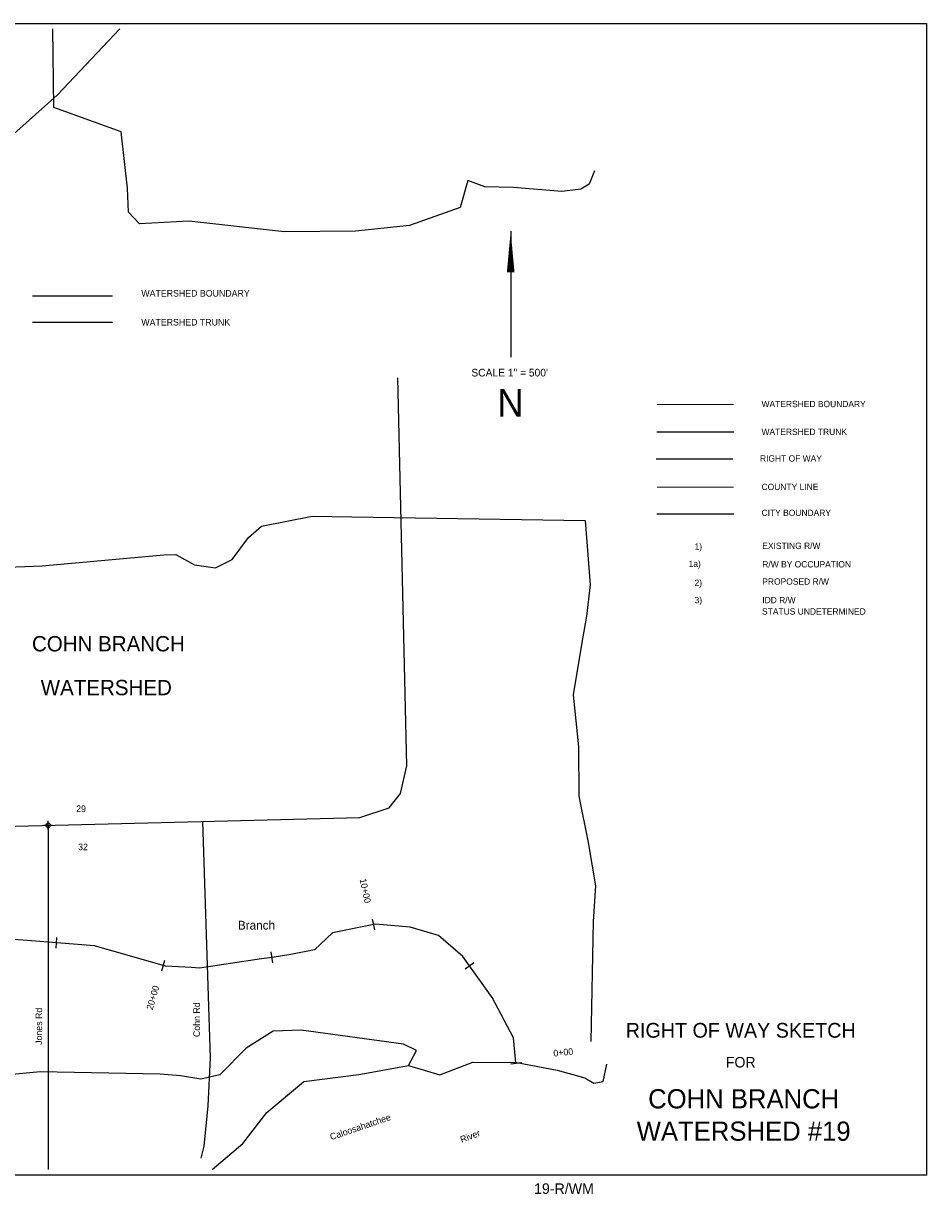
# Model space of a CAD drawing. Extents: x 220785 to 228785, y 858071 to 863419.
# Tile 2 of 2: x 224667 to 228785, y 858071 to 863419. Entities that reach past the tile are written whole.
import ezdxf
from ezdxf.enums import TextEntityAlignment as Align

# ---------------------------------------------------------------- set-up
doc = ezdxf.new("R2010")
doc.units = 0
doc.header["$LTSCALE"] = 125
doc.header["$PDMODE"] = 34
doc.header["$PDSIZE"] = 20
for name, pattern in [('DASHED', [0]), ('PHANTOM', [0]), ('STREAM', [0])]:
    doc.linetypes.add(name, pattern=pattern)
for name, color, linetype in [('BORDER', 1, 'CONTINUOUS'), ('CITY', 14, 'DASHED'), ('COUNTY', 15, 'PHANTOM'), ('MAJROADS', 9, 'CONTINUOUS'), ('MINROADS', 7, 'CONTINUOUS'), ('PROPRWDIM', 12, 'CONTINUOUS'), ('ROW', 6, 'PHANTOM'), ('SEC', 2, 'CONTINUOUS'), ('STATIONS', 7, 'CONTINUOUS'), ('TEXT', 7, 'CONTINUOUS'), ('TRUNKS', 5, 'STREAM'), ('WATER', 4, 'CONTINUOUS'), ('WSHEDS', 3, 'CONTINUOUS')]:
    doc.layers.add(name, color=color, linetype=linetype)

# ---------------------------------------------------------------- blocks, each defined once
blk = doc.blocks.new('TEMPRW')
at = {"layer": 'TEXT', "color": 0}
for s, height, p in [('RIGHT OF WAY SKETCH', 840, (0, 1700)), ('FOR', 600, (0, 0))]:
    blk.add_text(s, height=height, dxfattribs=at).set_placement(p, align=Align.CENTER)

msp = doc.modelspace()

# ---------------------------------------------------------------- linework, layer by layer
at = {"layer": 'BORDER', "color": 0}
msp.add_lwpolyline([(220785, 858169.2), (220785, 863419.2), (228785, 863419.2), (228785, 858169.2)], close=True, dxfattribs=at)
at = {"layer": 'CITY', "color": 0}
msp.add_lwpolyline([(227554.7, 861183.6), (227905.8, 861183.6)], dxfattribs=at)
at = {"layer": 'COUNTY', "color": 0, "const_width": 4.8}
msp.add_lwpolyline([(227905.8, 861305.2), (227556.2, 861305.1)], dxfattribs=at)
at = {"layer": 'MAJROADS', "color": 0}
msp.add_lwpolyline([(220810, 859230.7), (221597.7, 860092.6), (222134.1, 860696.4), (224821.1, 863092), (225106.5, 863394.2)], dxfattribs=at)
at = {"layer": 'MINROADS', "color": 0}
for points in [[(221185.4, 859673.4), (226200.4, 859799.6), (226334, 859844.1), (226386.4, 859908.8), (226414.6, 860034.8), (226374.5, 861803.5)], [(225483.5, 859781.5), (225518.5, 858704.3), (225507.2, 858484.2), (225489.5, 858301.6), (225476.7, 858245.6)], [(224780.1, 859763.7), (224780.1, 858194.2)]]:
    msp.add_lwpolyline(points, dxfattribs=at)
at = {"layer": 'ROW', "color": 0}
msp.add_lwpolyline([(227551.6, 861433.7), (227902, 861433.7)], dxfattribs=at)
at = {"layer": 'SEC', "color": 0}
msp.add_point((224780.1, 859763.7), dxfattribs=at)
at = {"layer": 'STATIONS', "color": 0}
for p, q in [((226268.7, 859286.9), (226258.7, 859335.9)), ((224816, 859203.1), (224820, 859252.9)), ((225804.3, 859137), (225797.1, 859186.4)), ((225298.1, 859100.7), (225311.8, 859148.8)), ((226680.6, 859109.7), (226721.2, 859138.9)), ((226889.5, 858677.1), (226939.3, 858682.1))]:
    msp.add_line(p, q, dxfattribs=at)
at = {"layer": 'TEXT', "color": 0}
msp.add_line((226888.8, 862472.2), (226888.8, 861897.7), dxfattribs=at)
msp.add_lwpolyline([(226888.8, 862472.2, 0, 35, 0), (226888.8, 862284.8, 35, 35, 0)], format="xyseb", dxfattribs=at)
at = {"layer": 'TRUNKS', "color": 0}
for points in [[(224708.2, 862057.7), (225073.5, 862057.7)], [(227555.7, 861558.2), (227906.8, 861558.2)], [(226913, 858682.1), (226901.7, 858795.2), (226805.1, 858979.1), (226671.2, 859165.8), (226559.6, 859260.8), (226431.1, 859299.7), (226271.8, 859313.1), (226076.7, 859273), (225993.9, 859196.5), (225885.8, 859174.2), (225800.7, 859161.7), (225751.9, 859154.5), (225470.1, 859113), (225434, 859115.1), (225315.4, 859121.7), (224990.5, 859214.3), (224683.6, 859238.7), (224275.9, 859268.9)]]:
    msp.add_lwpolyline(points, dxfattribs=at)
at = {"layer": 'WATER', "color": 0}
msp.add_lwpolyline([(225527.1, 858194.2), (225667.2, 858313.5), (225777, 858455.2), (225945.4, 858596.4), (226196.9, 858628.3), (226423.2, 858668.6), (226565.3, 858625.8), (226716.4, 858683.4), (226917.4, 858682.1), (227101.4, 858647.4), (227226.8, 858613.1), (227268.5, 858587.7), (227310.4, 858595.8), (227327.8, 858674.5)], dxfattribs=at)
at = {"layer": 'WSHEDS', "color": 0}
for points in [[(227270.7, 862747), (227247, 862686), (227209, 862663.3), (227122.1, 862653.3), (226902.1, 862671.7), (226770.8, 862674.3), (226694, 862704), (226658.8, 862580.4), (226427.4, 862498.2), (226180.7, 862472.6), (225857.1, 862469.6), (225421.9, 862518), (225196.6, 862506.1), (225146, 862558.6), (225141.2, 862668.9), (225113.4, 862925.1), (224806.1, 863036.6), (224800.8, 863394.2)], [(224708.2, 862177.6), (225073.5, 862177.6)], [(223319.6, 860892.5), (224753.2, 860946.3), (225307.5, 860996.3), (225361.4, 860997.6), (225447.3, 860951.3), (225543.1, 860937.7), (225618.9, 860976.1), (225693.6, 861075.4), (225753.2, 861128.2), (225983.9, 861172.9), (226164.3, 861169.3), (227228.5, 861153), (227250.8, 860859.5), (227234, 860716.8), (227212.8, 860597.6), (227173, 860359.3), (227198.8, 860122), (227199, 859896.9), (227241.7, 859685), (227275.4, 859487.4), (227265.1, 859325.8), (227254.3, 858778.7)], [(226423.2, 858668.6), (226459.3, 858737.2), (226400.7, 858766.1), (225933, 858829.3), (225806.3, 858824.7), (225682.8, 858747.4), (225563.2, 858625.5), (225476.1, 858606.1), (225382.6, 858622.1), (225291.3, 858628.5), (224742.9, 858639.4), (223498.1, 858522), (223509.1, 859607.1)]]:
    msp.add_lwpolyline(points, dxfattribs=at)
at = {"layer": 'WSHEDS', "color": 0, "const_width": 4.8}
msp.add_lwpolyline([(227556.2, 861681.8), (227905.8, 861681.8)], dxfattribs=at)

# ---------------------------------------------------------------- block references
at = {"layer": 'TEXT', "color": 0, "xscale": 0.08, "yscale": 0.08, "zscale": 0.08}
msp.add_blockref('TEMPRW', (227937.7, 858659.6), dxfattribs=at)

# ---------------------------------------------------------------- texts
at = {"layer": 'MINROADS', "color": 0}
for s, p in [('Jones Rd', (224752.3, 858762.8)), ('Cohn Rd', (225471.9, 858798.4))]:
    msp.add_text(s, height=30, rotation=90, dxfattribs=at).set_placement(p)
at = {"layer": 'PROPRWDIM', "color": 0}
msp.add_text('2)', height=28.8, dxfattribs=at).set_placement((227727.3, 860855))
at = {"layer": 'STATIONS', "color": 0}
for s, rotation, p in [('10+00', 281.6203, (226211.4, 859462.3)), ('20+00', 74.0942, (225271.4, 858974)), ('0+00', 5.7243, (227130.1, 858713.9))]:
    msp.add_text(s, height=30, rotation=rotation, dxfattribs=at).set_placement(p, align=Align.CENTER)
at = {"layer": 'TEXT', "color": 0}
for s, height, p in [('WATERSHED BOUNDARY', 29.97, (225204.6, 862174.1)), ('WATERSHED TRUNK', 29.97, (225204.6, 862042.2)), ('WATERSHED BOUNDARY', 28.8, (228032.7, 861670)), ('WATERSHED TRUNK', 28.8, (228032.7, 861543.3)), ('RIGHT OF WAY', 28.8, (228025.5, 861421.9)), ('COUNTY LINE', 28.8, (228032.7, 861292)), ('CITY BOUNDARY', 28.8, (228032.7, 861174)), ('EXISTING R/W', 28.8, (228036.1, 861023.6)), ('1)', 28.8, (227727.3, 861020.2)), ('1a)', 28.8, (227700.1, 860941.6)), ('R/W BY OCCUPATION', 28.8, (228036.1, 860939.3)), ('PROPOSED R/W', 28.8, (228036.1, 860860.7)), ('3)', 28.8, (227727.3, 860776.3)), ('IDD R/W ', 28.8, (228036.1, 860776.3)), ('STATUS UNDETERMINED', 28.8, (228034.9, 860724.3))]:
    msp.add_text(s, height=height, dxfattribs=at).set_placement(p)
for s, height, p in [('SCALE 1" = 500\'', 34.965, (226884.1, 861809.9)), ('N', 124.9, (226887.6, 861627.2)), ('COHN BRANCH', 70, (225054.5, 860556.5)), ('WATERSHED', 70, (225045, 860356.7)), ('29', 30, (224929.8, 859824.4)), ('32', 30, (224938.8, 859650.3)), ('COHN BRANCH', 87.5, (227951.1, 858473.3)), ('WATERSHED #19', 87.5, (227951.1, 858325.8)), ('19-R/WM', 48.28, (227131.8, 858083.2))]:
    msp.add_text(s, height=height, dxfattribs=at).set_placement(p, align=Align.CENTER)
at = {"layer": 'WATER', "color": 0}
msp.add_text('Branch', height=40, dxfattribs=at).set_placement((225644.9, 859288.3))
for s, rotation, p in [('Caloosahatchee', 18.7703, (226070.7, 858327.8)), ('River', 20.8268, (226665.7, 858315.6))]:
    msp.add_text(s, height=30, rotation=rotation, dxfattribs=at).set_placement(p)

doc.saveas('drawing.dxf')
